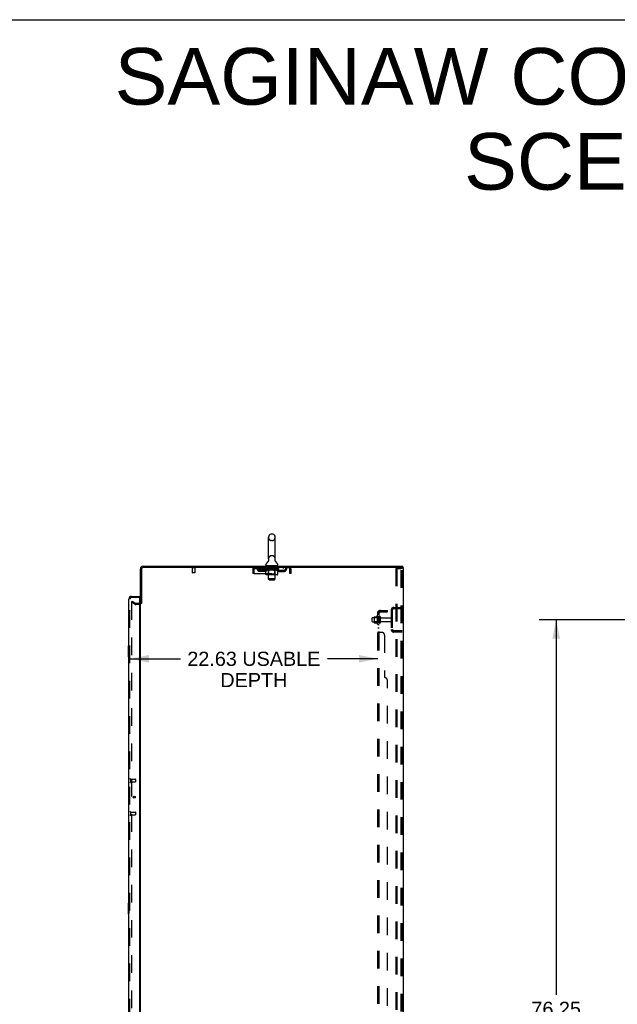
# Model space of a CAD drawing. Header units: inches. Extents: x 0 to 293, y 0 to 190.
# Tile 63 of 65: x 151 to 206, y 100 to 190. Entities that reach past the tile are written whole.
import ezdxf

# ---------------------------------------------------------------- set-up
doc = ezdxf.new("R2010")
doc.units = ezdxf.units.IN
doc.header["$LTSCALE"] = 16.12069
doc.header["$MEASUREMENT"] = 0
doc.linetypes.add('HIDDEN', pattern=[0.2, 0.1, -0.1])
doc.layers.get('0').update_dxf_attribs({"linetype": 'CONTINUOUS'})
for name, color, linetype in [('DEFAULT_2', 8, 'HIDDEN'), ('DIMENSIONS', 7, 'CONTINUOUS'), ('LEFTHAND_DOOR_ASSEMBLY', 7, 'CONTINUOUS'), ('RIGHTHAND_DOOR_ASSEMBLY', 7, 'CONTINUOUS'), ('SUBPANEL', 7, 'CONTINUOUS')]:
    doc.layers.add(name, color=color, linetype=linetype)
doc.styles.get("Standard").update_dxf_attribs({"font": 'arial.ttf'})
doc.dimstyles.new('DIMSTYLE_1', dxfattribs={"dimtxt": 1.293103, "dimasz": 1.724138, "dimexe": 0.09, "dimexo": 0.07, "dimgap": 0.0375, "dimtad": 0, "dimtih": 1, "dimtoh": 1, "dimzin": 4, "dimdsep": 46, "dimtxsty": 'Standard', "dimblk": '_FILLED', "dimblk1": '_FILLED', "dimblk2": '_FILLED', "dimcen": 0.09, "dimadec": 3, "dimazin": 1, "dimtfac": 1, "dimtdec": 3, "dimtofl": 0, "dimtmove": 0, "dimatfit": 3, "dimldrblk": '_FILLED', "dimfxl": 0, "dimtolj": 1, "dimtzin": 4, "dimarcsym": 0})

# ---------------------------------------------------------------- blocks, each defined once
blk = doc.blocks.new('_FILLED')
at = {"color": 0, "linetype": 'ByBlock'}
blk.add_solid([(0, 0), (-1, 0.2), (-1, -0.2)], dxfattribs=at)
blk = doc.blocks.new('*D2')
at = {"layer": 'DIMENSIONS', "color": 2, "linetype": 'Continuous'}
for p, q in [((161.162, 131.319), (165.761, 131.319)), ((183.787, 131.319), (179.187, 131.319))]:
    blk.add_line(p, q, dxfattribs=at)
at = {"layer": 'DIMENSIONS', "color": 2, "linetype": 'Continuous', "xscale": 1.724137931, "yscale": 1.724137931, "zscale": 1.724137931, "rotation": 180}
blk.add_blockref('_FILLED', (161.162, 131.319), dxfattribs=at)
at = {"layer": 'DIMENSIONS', "color": 2, "linetype": 'Continuous', "xscale": 1.724137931, "yscale": 1.724137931, "zscale": 1.724137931}
blk.add_blockref('_FILLED', (183.787, 131.319), dxfattribs=at)
at = {"layer": 'DIMENSIONS', "color": 2, "linetype": 'Continuous', "insert": (172.474, 131.966), "char_height": 1.2931, "width": 12.13306, "attachment_point": 2, "line_spacing_factor": 0.9}
blk.add_mtext('22.63 USABLE\\PDEPTH', dxfattribs=at)
blk = doc.blocks.new('*D4')
at = {"layer": 'DIMENSIONS', "color": 2, "linetype": 'Continuous'}
for p, q in [((210.246, 134.887), (198.524, 134.887)), ((200.076, 134.887), (200.076, 100.663)), ((200.076, 58.637), (200.076, 98.077)), ((210.246, 58.637), (198.524, 58.637))]:
    blk.add_line(p, q, dxfattribs=at)
at = {"layer": 'DIMENSIONS', "color": 2, "linetype": 'Continuous', "xscale": 1.724137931, "yscale": 1.724137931, "zscale": 1.724137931}
for p, rotation in [((200.076, 134.887), 90), ((200.076, 58.637), 270)]:
    blk.add_blockref('_FILLED', p, dxfattribs=dict(at, rotation=rotation))
at = {"layer": 'DIMENSIONS', "color": 2, "linetype": 'Continuous', "insert": (200.076, 100.017), "char_height": 1.2931, "width": 4.51865, "attachment_point": 2, "line_spacing_factor": 0.9}
blk.add_mtext('76.25', dxfattribs=at)

msp = doc.modelspace()

# ---------------------------------------------------------------- linework, layer by layer
at = {"color": 7, "linetype": 'Continuous'}
for p, q in [((0, 189.655), (293.103, 189.655)), ((173.81, 140.433), (173.81, 142.408)), ((174.159, 142.708), (174.072, 142.708)), ((174.422, 140.433), (174.422, 142.408)), ((173.816, 140.289), (173.814, 140.285)), ((174.41, 140.343), (174.411, 140.348)), ((174.41, 140.338), (174.41, 140.344)), ((174.41, 140.333), (174.41, 140.339)), ((174.41, 140.328), (174.41, 140.334)), ((174.41, 140.324), (174.41, 140.329)), ((174.41, 140.319), (174.41, 140.324)), ((174.411, 140.314), (174.41, 140.319)), ((174.411, 140.348), (174.412, 140.353)), ((174.412, 140.304), (174.411, 140.309)), ((174.412, 140.358), (174.413, 140.363)), ((174.412, 140.353), (174.412, 140.358)), ((174.413, 140.3), (174.412, 140.304)), ((174.414, 140.295), (174.413, 140.3)), ((173.553, 139.861), (173.553, 139.9)), ((173.616, 139.792), (173.616, 139.762)), ((174.616, 139.792), (173.616, 139.792)), ((174.616, 139.792), (174.616, 139.762)), ((174.678, 139.861), (174.678, 139.9)), ((186.059, 139.658), (186.026, 139.658)), ((186.064, 139.658), (186.064, 139.762)), ((162.22, 136.366), (162.116, 136.366))]:
    msp.add_line(p, q, dxfattribs=at)
at = {"color": 3, "linetype": 'Continuous'}
for p, q in [((162.116, 136.366), (162.116, 139.516)), ((162.22, 139.516), (162.22, 136.355)), ((162.362, 139.762), (186.064, 139.762)), ((186.026, 139.658), (162.362, 139.658)), ((186.116, 139.658), (186.059, 139.658)), ((186.116, 139.658), (186.116, 53.866)), ((162.116, 57.21), (162.116, 136.314))]:
    msp.add_line(p, q, dxfattribs=at)
at = {"color": 7, "linetype": 'Continuous'}
for points in [[(173.818, 140.363), (173.819, 140.358), (173.819, 140.353), (173.82, 140.349), (173.821, 140.344), (173.821, 140.339), (173.821, 140.334), (173.821, 140.329), (173.821, 140.324), (173.821, 140.319), (173.821, 140.314), (173.82, 140.309), (173.819, 140.304), (173.818, 140.299), (173.817, 140.294), (173.816, 140.289)], [(174.411, 140.309), (174.411, 140.314), (174.41, 140.319)]]:
    msp.add_lwpolyline(points, dxfattribs=at)
for centre, radius, start, end in [((174.116, 142.408), 0.306, 105.63034, 180), ((174.072, 142.564), 0.144, 90, 105.63034), ((174.159, 142.564), 0.144, 74.36966, 90), ((174.116, 142.408), 0.306, 0, 74.36966), ((173.318, 140.449), 0.523, 304.66237, 347.23895), ((174.116, 140.433), 0.306, 180, 193.20532), ((174.913, 140.449), 0.523, 192.7611, 235.33763), ((174.116, 140.433), 0.306, 346.79468, 360), ((173.697, 139.9), 0.144, 124.66237, 180), ((173.622, 139.861), 0.069, 180, 265), ((174.609, 139.861), 0.069, 275, 360), ((174.534, 139.9), 0.144, 360, 55.33763)]:
    msp.add_arc(centre, radius, start, end, dxfattribs=at)
at = {"color": 3, "linetype": 'Continuous'}
for centre, radius, start, end in [((162.362, 139.516), 0.246, 90, 180), ((162.362, 139.516), 0.142, 90, 180), ((161.973, 136.509), 0.142, 296.48128, 360)]:
    msp.add_arc(centre, radius, start, end, dxfattribs=at)
at = {"layer": 'DEFAULT_2', "color": 8, "linetype": 'HIDDEN'}
for p, q in [((174.159, 142.108), (174.072, 142.108)), ((174.159, 140.733), (174.072, 140.733)), ((167.112, 139.615), (166.828, 139.615)), ((166.846, 139.615), (166.846, 139.168)), ((167.094, 139.615), (167.094, 139.168)), ((172.366, 139.491), (172.366, 139.096)), ((172.366, 139.491), (172.47, 139.491)), ((172.47, 139.491), (172.47, 139.096)), ((172.5, 139.096), (172.5, 139.491)), ((172.533, 139.554), (172.533, 139.658)), ((172.533, 139.554), (175.699, 139.554)), ((173.001, 139.303), (173.001, 139.407)), ((173.484, 139.407), (173.001, 139.407)), ((173.484, 139.303), (173.001, 139.303)), ((173.084, 139.658), (173.084, 139.554)), ((173.251, 139.303), (173.251, 139.407)), ((173.482, 139.507), (173.482, 139.547)), ((173.482, 139.547), (173.789, 139.547)), ((173.579, 139.44), (173.482, 139.507)), ((174.749, 139.507), (173.482, 139.507)), ((173.483, 139.547), (173.483, 139.552)), ((173.604, 139.551), (173.483, 139.552)), ((173.492, 139.547), (173.492, 139.554)), ((173.501, 139.544), (173.501, 139.547)), ((173.501, 139.544), (174.73, 139.544)), ((173.509, 139.544), (173.509, 139.547)), ((173.51, 139.544), (173.51, 139.547)), ((173.52, 139.547), (173.52, 139.554)), ((173.537, 139.544), (173.537, 139.547)), ((173.539, 139.544), (173.539, 139.547)), ((173.567, 139.547), (173.567, 139.554)), ((173.579, 139.033), (173.579, 139.44)), ((173.579, 139.44), (173.594, 139.429)), ((173.582, 139.544), (173.582, 139.547)), ((173.584, 139.544), (173.584, 139.547)), ((173.609, 139.42), (173.594, 139.43)), ((173.604, 139.547), (173.604, 139.551)), ((173.623, 139.413), (173.609, 139.421)), ((173.638, 139.406), (173.623, 139.413)), ((173.63, 139.547), (173.63, 139.554)), ((173.632, 139.544), (173.632, 139.547)), ((173.633, 139.544), (173.633, 139.547)), ((173.635, 139.544), (173.635, 139.547)), ((173.652, 139.4), (173.638, 139.406)), ((173.643, 139.544), (173.643, 139.547)), ((173.643, 139.544), (173.643, 139.547)), ((173.646, 139.544), (173.646, 139.547)), ((173.649, 139.544), (173.649, 139.548)), ((173.666, 139.396), (173.652, 139.4)), ((173.654, 139.544), (173.654, 139.547)), ((173.76, 139.396), (173.666, 139.396)), ((173.668, 139.544), (173.668, 139.547)), ((173.678, 139.554), (173.678, 139.658)), ((173.686, 139.544), (173.686, 139.547)), ((173.687, 139.544), (173.687, 139.55)), ((173.707, 139.544), (173.707, 139.547)), ((173.708, 139.547), (173.708, 139.554)), ((173.718, 139.544), (173.718, 139.547)), ((173.722, 139.544), (173.722, 139.547)), ((173.732, 139.544), (173.732, 139.547)), ((173.743, 139.544), (173.743, 139.551)), ((173.758, 139.544), (173.758, 139.547)), ((173.76, 139.396), (173.774, 139.4)), ((173.761, 139.544), (173.761, 139.547)), ((173.789, 139.406), (173.774, 139.4)), ((173.803, 139.413), (173.788, 139.406)), ((173.789, 139.544), (173.789, 139.547)), ((173.856, 139.547), (173.794, 139.547)), ((173.796, 139.792), (173.796, 139.762)), ((173.799, 139.547), (173.799, 139.554)), ((173.803, 139.036), (173.803, 139.504)), ((173.817, 139.42), (173.803, 139.412)), ((173.806, 139.544), (173.806, 139.547)), ((173.81, 139.544), (173.81, 139.547)), ((173.816, 138.611), (173.816, 139.762)), ((173.816, 139.544), (173.816, 139.552)), ((173.832, 139.429), (173.817, 139.42)), ((173.821, 139.544), (173.821, 139.547)), ((173.831, 139.544), (173.831, 139.547)), ((173.847, 139.439), (173.832, 139.429)), ((173.847, 139.033), (173.847, 139.439)), ((173.847, 139.439), (173.876, 139.429)), ((173.856, 139.544), (173.856, 139.547)), ((173.93, 139.547), (173.871, 139.547)), ((173.905, 139.42), (173.876, 139.429)), ((173.892, 139.544), (173.892, 139.547)), ((173.899, 139.547), (173.899, 139.554)), ((173.903, 139.544), (173.903, 139.547)), ((173.933, 139.413), (173.904, 139.421)), ((173.905, 139.544), (173.905, 139.553)), ((173.908, 139.544), (173.908, 139.547)), ((173.915, 139.544), (173.915, 139.547)), ((173.93, 139.544), (173.93, 139.547)), ((173.961, 139.406), (173.933, 139.413)), ((174.011, 139.547), (173.956, 139.547)), ((173.989, 139.4), (173.961, 139.406)), ((173.97, 139.544), (173.97, 139.547)), ((174.017, 139.396), (173.989, 139.4)), ((174.001, 139.547), (174.116, 139.554)), ((174.006, 139.547), (174.006, 139.554)), ((174.006, 139.547), (174.006, 139.554)), ((174.006, 139.554), (174.006, 139.554)), ((174.006, 139.544), (174.006, 139.547)), ((174.01, 139.544), (174.01, 139.548)), ((174.011, 139.782), (174.011, 139.702)), ((174.011, 139.544), (174.011, 139.547)), ((174.011, 139.544), (174.011, 139.547)), ((174.214, 139.396), (174.017, 139.396)), ((174.211, 139.692), (174.021, 139.692)), ((174.095, 139.547), (174.046, 139.547)), ((174.052, 139.544), (174.052, 139.547)), ((174.095, 139.544), (174.095, 139.547)), ((174.113, 139.547), (174.113, 139.547)), ((174.113, 139.544), (174.113, 139.547)), ((174.113, 139.544), (174.113, 139.547)), ((174.116, 139.547), (174.116, 139.554)), ((174.116, 139.554), (174.23, 139.547)), ((174.118, 139.544), (174.118, 139.547)), ((174.118, 139.544), (174.118, 139.547)), ((174.118, 139.547), (174.118, 139.547)), ((174.136, 139.544), (174.136, 139.547)), ((174.136, 139.547), (174.185, 139.547)), ((174.179, 139.544), (174.179, 139.547)), ((174.214, 139.396), (174.242, 139.4)), ((174.22, 139.544), (174.22, 139.547)), ((174.22, 139.544), (174.22, 139.547)), ((174.22, 139.547), (174.275, 139.547)), ((174.221, 139.782), (174.221, 139.702)), ((174.221, 139.544), (174.221, 139.548)), ((174.225, 139.547), (174.225, 139.554)), ((174.225, 139.547), (174.225, 139.554)), ((174.225, 139.554), (174.225, 139.554)), ((174.225, 139.544), (174.225, 139.547)), ((174.27, 139.406), (174.242, 139.4)), ((174.261, 139.544), (174.261, 139.547)), ((174.297, 139.413), (174.269, 139.406)), ((174.325, 139.42), (174.297, 139.412)), ((174.301, 139.544), (174.301, 139.547)), ((174.301, 139.547), (174.36, 139.547)), ((174.316, 139.544), (174.316, 139.547)), ((174.323, 139.544), (174.323, 139.547)), ((174.353, 139.429), (174.325, 139.42)), ((174.326, 139.544), (174.326, 139.553)), ((174.328, 139.544), (174.328, 139.547)), ((174.332, 139.547), (174.332, 139.554)), ((174.339, 139.544), (174.339, 139.547)), ((174.382, 139.438), (174.353, 139.429)), ((174.375, 139.544), (174.375, 139.547)), ((174.375, 139.547), (174.437, 139.547)), ((174.382, 139.033), (174.382, 139.438)), ((174.382, 139.438), (174.396, 139.429)), ((174.41, 139.42), (174.396, 139.429)), ((174.4, 139.544), (174.4, 139.547)), ((174.41, 139.544), (174.41, 139.547)), ((174.424, 139.413), (174.41, 139.42)), ((174.415, 139.544), (174.415, 139.552)), ((174.416, 138.611), (174.416, 139.762)), ((174.421, 139.544), (174.421, 139.547)), ((174.437, 139.406), (174.423, 139.413)), ((174.425, 139.544), (174.425, 139.547)), ((174.428, 139.036), (174.428, 139.504)), ((174.432, 139.547), (174.432, 139.554)), ((174.436, 139.792), (174.436, 139.762)), ((174.451, 139.4), (174.437, 139.406)), ((174.442, 139.544), (174.442, 139.547)), ((174.442, 139.547), (174.644, 139.547)), ((174.464, 139.396), (174.451, 139.4)), ((174.568, 139.396), (174.464, 139.396)), ((174.47, 139.544), (174.47, 139.547)), ((174.473, 139.544), (174.473, 139.547)), ((174.488, 139.544), (174.488, 139.551)), ((174.499, 139.544), (174.499, 139.547)), ((174.509, 139.544), (174.509, 139.547)), ((174.513, 139.544), (174.513, 139.547)), ((174.523, 139.547), (174.523, 139.554)), ((174.524, 139.544), (174.524, 139.547)), ((174.544, 139.544), (174.544, 139.55)), ((174.545, 139.544), (174.545, 139.547)), ((174.553, 139.554), (174.553, 139.658)), ((174.563, 139.544), (174.563, 139.547)), ((174.568, 139.396), (174.581, 139.4)), ((174.577, 139.544), (174.577, 139.547)), ((174.595, 139.406), (174.581, 139.4)), ((174.582, 139.544), (174.582, 139.548)), ((174.585, 139.544), (174.585, 139.547)), ((174.588, 139.544), (174.588, 139.547)), ((174.588, 139.544), (174.588, 139.547)), ((174.608, 139.413), (174.595, 139.406)), ((174.596, 139.544), (174.596, 139.547)), ((174.598, 139.544), (174.598, 139.547)), ((174.599, 139.544), (174.599, 139.547)), ((174.601, 139.547), (174.601, 139.554)), ((174.622, 139.42), (174.608, 139.412)), ((174.636, 139.428), (174.622, 139.42)), ((174.649, 139.438), (174.635, 139.428)), ((174.647, 139.544), (174.647, 139.547)), ((174.649, 139.544), (174.649, 139.547)), ((174.649, 139.438), (174.749, 139.507)), ((174.649, 139.033), (174.649, 139.438)), ((174.664, 139.547), (174.664, 139.554)), ((174.692, 139.544), (174.692, 139.547)), ((174.694, 139.544), (174.694, 139.547)), ((174.711, 139.547), (174.711, 139.554)), ((174.721, 139.544), (174.721, 139.547)), ((174.722, 139.544), (174.722, 139.547)), ((174.73, 139.544), (174.73, 139.547)), ((174.739, 139.547), (174.739, 139.554)), ((174.747, 139.407), (175.23, 139.407)), ((174.747, 139.303), (175.23, 139.303)), ((174.749, 139.507), (174.749, 139.554)), ((174.98, 139.303), (174.98, 139.407)), ((175.147, 139.658), (175.147, 139.554)), ((175.23, 139.303), (175.23, 139.407)), ((175.699, 139.658), (175.699, 139.554)), ((175.727, 139.505), (175.732, 139.491)), ((175.732, 139.491), (175.732, 139.096)), ((175.762, 139.096), (175.762, 139.491)), ((175.866, 139.491), (175.762, 139.491)), ((175.866, 139.096), (175.866, 139.491)), ((185.436, 139.575), (185.436, 53.95)), ((185.436, 139.575), (185.917, 139.575)), ((185.54, 139.575), (185.54, 53.95)), ((185.99, 139.575), (185.917, 139.575)), ((185.938, 53.98), (185.938, 139.545)), ((186.012, 53.98), (186.012, 139.545)), ((167.084, 139.158), (166.856, 139.158)), ((172.47, 139.096), (172.366, 139.096)), ((172.5, 139.096), (175.732, 139.096)), ((174.607, 138.996), (173.622, 138.996)), ((173.803, 139.036), (173.763, 138.996)), ((174.428, 139.036), (173.803, 139.036)), ((173.885, 138.542), (173.816, 138.611)), ((174.416, 138.611), (173.816, 138.611)), ((173.885, 138.542), (174.347, 138.542)), ((174.347, 138.542), (174.416, 138.611)), ((174.366, 138.997), (174.368, 138.998)), ((174.368, 138.998), (174.371, 139)), ((174.371, 139), (174.373, 139.003)), ((174.428, 139.036), (174.468, 138.996)), ((175.866, 139.096), (175.762, 139.096)), ((161.355, 136.567), (161.303, 136.477)), ((161.303, 136.496), (161.303, 57.028)), ((161.643, 136.28), (161.303, 136.477)), ((161.355, 136.567), (161.695, 136.37)), ((161.973, 136.366), (161.711, 136.366)), ((161.973, 136.262), (161.711, 136.262)), ((185.012, 135.766), (185.012, 134.009)), ((185.116, 135.766), (185.116, 134.009)), ((185.258, 136.012), (186.012, 136.012)), ((185.258, 135.908), (186.012, 135.908)), ((185.339, 136.012), (185.339, 135.908)), ((183.287, 134.73), (183.287, 135.045)), ((183.317, 135.075), (183.912, 135.075)), ((183.451, 135.143), (183.451, 134.631)), ((183.471, 135.071), (183.451, 135.091)), ((183.461, 135.165), (183.689, 135.165)), ((183.471, 135.071), (183.471, 134.704)), ((183.767, 135.071), (183.471, 135.071)), ((183.717, 135.243), (183.717, 134.531)), ((183.767, 135.071), (183.787, 135.091)), ((183.767, 135.071), (183.767, 134.704)), ((183.787, 135.221), (183.787, 134.553)), ((183.912, 134.63), (183.912, 135.145)), ((184.022, 134.63), (184.022, 135.145)), ((184.084, 135.052), (184.982, 135.052)), ((183.317, 134.7), (183.912, 134.7)), ((183.471, 134.704), (183.451, 134.684)), ((183.461, 134.61), (183.689, 134.61)), ((183.767, 134.704), (183.471, 134.704)), ((183.767, 134.704), (183.787, 134.684)), ((184.084, 134.722), (184.982, 134.722)), ((186.012, 133.866), (185.258, 133.866)), ((186.012, 133.762), (185.258, 133.762)), ((185.339, 133.866), (185.339, 133.762))]:
    msp.add_line(p, q, dxfattribs=at)
for points in [[(172.5, 139.491), (172.502, 139.51), (172.504, 139.528), (172.507, 139.546), (172.509, 139.563), (172.511, 139.58), (172.514, 139.595), (172.516, 139.609), (172.518, 139.622), (172.521, 139.632), (172.523, 139.641), (172.525, 139.649), (172.528, 139.654), (172.53, 139.657), (172.533, 139.658)], [(172.5, 139.491), (172.504, 139.505), (172.507, 139.512), (172.509, 139.518), (172.511, 139.525), (172.514, 139.53), (172.516, 139.536), (172.518, 139.54), (172.521, 139.544), (172.523, 139.548), (172.525, 139.55), (172.528, 139.552), (172.53, 139.554), (172.533, 139.554)], [(175.699, 139.658), (175.701, 139.657), (175.703, 139.654), (175.706, 139.649), (175.708, 139.641), (175.71, 139.632), (175.713, 139.622), (175.715, 139.609), (175.717, 139.595), (175.72, 139.58), (175.722, 139.563), (175.724, 139.546), (175.727, 139.528), (175.729, 139.51), (175.732, 139.491)], [(175.699, 139.554), (175.701, 139.554), (175.703, 139.552), (175.706, 139.55), (175.708, 139.548), (175.71, 139.544), (175.713, 139.54), (175.715, 139.536), (175.717, 139.53), (175.72, 139.525), (175.722, 139.518), (175.724, 139.512), (175.727, 139.505)], [(185.932, 139.566), (185.927, 139.571), (185.922, 139.573), (185.917, 139.575)], [(185.932, 139.566), (185.935, 139.56), (185.937, 139.553), (185.938, 139.545)], [(186.005, 139.566), (186.001, 139.571), (185.996, 139.573), (185.99, 139.575)], [(186.005, 139.566), (186.009, 139.56), (186.011, 139.553), (186.012, 139.545)], [(173.622, 138.996), (173.617, 138.996), (173.612, 138.997), (173.607, 138.998), (173.602, 139), (173.597, 139.003), (173.593, 139.006), (173.589, 139.009), (173.586, 139.013), (173.583, 139.018), (173.581, 139.022), (173.58, 139.027), (173.579, 139.033)], [(173.868, 138.996), (173.865, 138.996), (173.863, 138.997), (173.86, 138.998), (173.858, 139), (173.856, 139.003), (173.854, 139.006), (173.852, 139.009), (173.85, 139.013), (173.849, 139.018), (173.848, 139.022), (173.847, 139.027), (173.847, 139.033)], [(174.36, 138.996), (174.363, 138.996), (174.366, 138.997)], [(174.373, 139.003), (174.375, 139.006), (174.377, 139.009), (174.379, 139.013), (174.38, 139.018)], [(174.375, 139.006), (174.377, 139.009), (174.379, 139.013)], [(174.38, 139.018), (174.381, 139.022), (174.382, 139.027), (174.382, 139.033)], [(174.381, 139.022), (174.382, 139.027), (174.382, 139.033)], [(174.607, 138.996), (174.612, 138.996), (174.617, 138.997), (174.622, 138.998), (174.627, 139), (174.631, 139.003), (174.636, 139.006), (174.64, 139.009), (174.643, 139.013), (174.646, 139.018), (174.648, 139.022), (174.649, 139.027), (174.649, 139.033)], [(161.32, 136.516), (161.319, 136.516), (161.317, 136.516), (161.315, 136.515), (161.313, 136.515), (161.311, 136.513), (161.31, 136.512), (161.308, 136.511), (161.307, 136.509), (161.306, 136.507), (161.305, 136.505), (161.304, 136.503), (161.303, 136.501), (161.303, 136.499), (161.303, 136.496)], [(161.328, 136.514), (161.326, 136.515), (161.324, 136.516), (161.322, 136.516), (161.321, 136.516), (161.32, 136.516)]]:
    msp.add_lwpolyline(points, dxfattribs=at)
for centre, radius, start, end in [((174.116, 142.408), 0.306, 180, 254.36966), ((174.072, 142.251), 0.144, 254.36966, 270), ((174.159, 142.251), 0.144, 270, 285.63034), ((174.116, 142.408), 0.306, 285.63034, 360), ((174.116, 140.433), 0.306, 105.63034, 180), ((174.072, 140.589), 0.144, 90, 105.63034), ((174.159, 140.589), 0.144, 74.36966, 90), ((174.116, 140.433), 0.306, 0, 74.36966), ((166.828, 139.637), 0.0215, 90, 270), ((167.112, 139.637), 0.0215, 270, 90), ((172.533, 139.491), 0.167, 90, 180), ((172.533, 139.491), 0.063, 90, 180), ((172.712, 139.491), 0.167, 8.07163, 90), ((172.712, 139.492), 0.0625, 7.98631, 90), ((173.001, 139.532), 0.229, 187.98631, 270), ((173.001, 139.532), 0.125, 188.07163, 270), ((173.484, 139.532), 0.125, 270, 351.92837), ((173.484, 139.532), 0.229, 270, 352.01369), ((173.773, 139.491), 0.167, 90, 171.92837), ((173.622, 139.861), 0.069, 265, 270), ((173.773, 139.492), 0.0625, 90, 172.01369), ((173.763, 139.504), 0.0398, 0, 89.99999), ((173.786, 139.762), 0.03, 0, 90), ((174.001, 139.782), 0.01, 0, 90), ((174.021, 139.702), 0.01, 180, 270), ((174.211, 139.702), 0.01, 270, 360), ((174.231, 139.782), 0.01, 90, 180), ((174.446, 139.762), 0.03, 90, 180), ((174.468, 139.504), 0.0398, 90.00001, 180), ((174.458, 139.491), 0.167, 8.07163, 90), ((174.458, 139.492), 0.0625, 7.98631, 90), ((174.747, 139.532), 0.229, 187.98631, 270), ((174.609, 139.861), 0.069, 270, 275), ((174.747, 139.532), 0.125, 188.07163, 270), ((175.23, 139.532), 0.125, 270, 351.92837), ((175.23, 139.532), 0.229, 270, 352.01369), ((175.519, 139.491), 0.167, 90, 171.92837), ((175.519, 139.492), 0.0625, 90, 172.01369), ((175.699, 139.491), 0.167, 0, 90), ((175.699, 139.491), 0.063, 0, 90), ((166.856, 139.168), 0.01, 180, 270), ((167.084, 139.168), 0.01, 270, 360), ((161.711, 136.399), 0.137, 240, 270), ((161.711, 136.399), 0.033, 240, 270), ((161.973, 136.509), 0.246, 270, 360), ((161.973, 136.509), 0.142, 270, 296.48128), ((185.258, 135.766), 0.246, 90, 180), ((185.258, 135.766), 0.142, 90, 180), ((183.317, 135.045), 0.03, 90, 180.00001), ((183.461, 135.155), 0.01, 90, 174.80617), ((183.592, 135.143), 0.141, 174.79195, 180), ((183.67, 135.175), 0.01, 270, 336.03207), ((184.317, 134.887), 0.698, 149.33687, 156.03207), ((183.748, 135.221), 0.0384, 0, 145.55034), ((183.967, 135.145), 0.055, 360, 180), ((184.084, 135.115), 0.0625, 180, 270), ((184.982, 135.022), 0.03, 360, 90), ((183.317, 134.73), 0.03, 179.99999, 270), ((183.592, 134.631), 0.141, 180, 185.20805), ((183.461, 134.62), 0.01, 185.19383, 270), ((183.67, 134.6), 0.01, 23.96793, 90), ((184.317, 134.887), 0.698, 203.96793, 210.66313), ((183.748, 134.553), 0.0384, 214.44966, 360), ((183.967, 134.63), 0.055, 180, 0), ((184.084, 134.66), 0.0625, 90, 180), ((184.982, 134.752), 0.03, 270, 0), ((185.258, 134.009), 0.246, 180, 270), ((185.258, 134.009), 0.142, 180, 270)]:
    msp.add_arc(centre, radius, start, end, dxfattribs=at)
for centre, major_axis, ratio, start_param, end_param in [((174.116, 139.554), (0.633, 0.007), 0.05963, 9.249616, 9.431313), ((174.116, 139.554), (0.633, 0), 0.060556, -3.083241, -2.96706), ((173.438, 139.542), (0.198, 0.002), 0.05963, 0.25549, 1.295341), ((174.116, 139.554), (0.633, 0.013), 0.05688, 2.791345, 2.965878), ((173.507, 139.542), (0.198, -0.002), 0.05963, 0.605815, 1.645666), ((174.116, 139.554), (0.633, -0.007), 0.05963, -2.96643, -2.791898), ((173.438, 139.535), (0.198, 0.004), 0.05688, 1.20151, 1.294789), ((173.507, 139.535), (0.198, 0), 0.060556, 1.551758, 1.645036), ((173.508, 139.538), (0.164, 0.002), 0.05963, 1.065228, 1.614276), ((173.462, 139.535), (0.198, 0.002), 0.05963, 1.170259, 1.376596), ((173.488, 139.538), (0.164, 0.003), 0.05688, 0.890143, 1.43919), ((173.546, 139.538), (0.164, 0), 0.060556, 1.240391, 1.789438), ((173.434, 139.542), (0.198, 0.004), 0.05688, 0.080405, 1.120256), ((174.116, 139.554), (0.633, 0.019), 0.052395, 2.616403, 2.790936), ((173.569, 139.542), (0.198, -0.004), 0.05688, 0.7809, 1.820751), ((174.116, 139.554), (0.633, -0.013), 0.05688, -2.791345, -2.616812), ((173.434, 139.535), (0.198, 0.006), 0.052395, 1.026568, 1.119847), ((173.569, 139.535), (0.198, -0.002), 0.05963, 1.72692, 1.820198), ((173.487, 139.538), (0.164, 0.005), 0.052395, 0.715201, 1.264248), ((173.601, 139.538), (0.164, -0.002), 0.05963, 1.415553, 1.9646), ((174.116, 139.554), (0.633, 0.025), 0.046319, 2.441654, 2.616187), ((173.648, 139.542), (0.198, -0.006), 0.052395, 0.955842, 1.995693), ((173.451, 139.542), (0.198, 0.006), 0.052395, -0.094537, 0.945314), ((174.116, 139.554), (0.633, -0.019), 0.052395, -2.616403, -2.44187), ((173.451, 139.535), (0.198, 0.008), 0.046319, 0.851819, 0.945098), ((173.648, 139.535), (0.198, -0.004), 0.05688, 1.902006, 1.995284), ((173.506, 139.538), (0.164, 0.006), 0.046319, 0.540452, 1.089499), ((173.673, 139.538), (0.164, -0.003), 0.05688, 1.590638, 2.139686), ((173.462, 139.542), (0.198, 0), 0.060556, 0.430652, 0.777569), ((174.116, 139.554), (0.633, 0.029), 0.038841, 2.267123, 2.441656), ((173.742, 139.542), (0.198, -0.008), 0.046319, 1.130591, 2.170442), ((173.488, 139.542), (0.198, 0.008), 0.046319, -0.269286, 0.770565), ((174.116, 139.554), (0.633, -0.025), 0.046319, -2.441654, -2.267121), ((173.488, 139.535), (0.198, 0.009), 0.038841, 0.677289, 0.770567), ((173.742, 139.535), (0.198, -0.006), 0.052395, 2.076947, 2.170226), ((173.543, 139.538), (0.164, 0.008), 0.038841, 0.365921, 0.914969), ((173.757, 139.538), (0.164, -0.005), 0.052395, 1.76558, 2.314627), ((174.116, 139.554), (0.633, 0.033), 0.030195, 2.09281, 2.267343), ((173.847, 139.542), (0.198, -0.009), 0.038841, 1.305122, 2.344973), ((173.545, 139.542), (0.198, 0.009), 0.038841, -0.443817, 0.596034), ((174.116, 139.554), (0.633, -0.029), 0.038841, -2.267123, -2.092591), ((173.545, 139.535), (0.198, 0.01), 0.030195, 0.502975, 0.596254), ((173.847, 139.535), (0.198, -0.008), 0.046319, 2.251696, 2.344975), ((173.597, 139.538), (0.164, 0.009), 0.030195, 0.191608, 0.740655), ((173.853, 139.538), (0.164, -0.006), 0.046319, 1.940329, 2.489376), ((173.618, 139.542), (0.198, 0.01), 0.030195, -0.61813, 0.421721), ((174.116, 139.554), (0.633, 0.036), 0.020645, 1.918687, 2.09322), ((173.96, 139.542), (0.198, -0.01), 0.030195, 1.479435, 2.519286), ((174.116, 139.554), (0.633, -0.033), 0.030195, -2.09281, -1.918277), ((173.618, 139.535), (0.198, 0.011), 0.020645, 0.328852, 0.422131), ((173.96, 139.535), (0.198, -0.009), 0.038841, 2.426227, 2.519505), ((173.667, 139.538), (0.164, 0.009), 0.020645, 0.017485, 0.566532), ((173.956, 139.538), (0.164, -0.008), 0.038841, 2.11486, 2.663907), ((173.707, 139.542), (0.198, 0.011), 0.020645, -0.792253, 0.247598), ((174.116, 139.554), (0.633, 0.038), 0.010478, 1.744704, 1.919237), ((174.077, 139.542), (0.198, -0.011), 0.020645, 1.653558, 2.693409), ((174.116, 139.554), (0.633, -0.036), 0.020645, -1.918687, -1.744154), ((173.707, 139.535), (0.198, 0.012), 0.010478, 0.154869, 0.248148), ((174.077, 139.535), (0.198, -0.01), 0.030195, 2.60054, 2.693819), ((173.751, 139.538), (0.164, 0.01), 0.010478, 6.126688, 6.675735), ((174.064, 139.538), (0.164, -0.009), 0.030195, 2.289173, 2.83822), ((173.808, 139.542), (0.198, 0.012), 0.010478, -0.966236, -0.000846), ((174.196, 139.542), (0.198, -0.012), 0.010478, 1.827541, 2.867392), ((174.116, 139.554), (0.633, -0.038), 0.010478, -1.744704, -1.570171), ((174.196, 139.535), (0.198, -0.011), 0.020645, 2.774664, 2.867942), ((174.174, 139.538), (0.164, -0.009), 0.020645, 2.463296, 3.012344), ((174.035, 139.542), (0.198, 0.012), 0.010478, 0.274201, 1.314052), ((173.949, 139.538), (0.164, 0.01), 0.010478, -0.000483, 0.504314), ((173.918, 139.535), (0.198, 0.012), 0.010478, 0.099668, 0.192946), ((174.116, 139.554), (0.633, 0.038), 0.010478, -1.571421, -1.396888), ((174.313, 139.535), (0.198, -0.012), 0.010478, 2.948646, 3.041925), ((174.282, 139.538), (0.164, -0.01), 0.010478, 2.637279, 3.142076), ((174.154, 139.542), (0.198, 0.011), 0.020645, 0.448184, 1.488034), ((174.057, 139.538), (0.164, 0.009), 0.020645, 0.129249, 0.678296), ((174.035, 139.535), (0.198, 0.011), 0.020645, 0.273651, 0.366929), ((174.116, 139.554), (0.633, 0.036), 0.020645, -1.397439, -1.222906), ((174.423, 139.542), (0.198, -0.012), 0.010478, -3.140747, -2.175357), ((174.116, 139.554), (0.633, -0.038), 0.010478, 1.222355, 1.396888), ((174.271, 139.542), (0.198, 0.01), 0.030195, 0.622307, 1.662158), ((174.167, 139.538), (0.164, 0.009), 0.030195, 0.303372, 0.852419), ((174.48, 139.538), (0.164, -0.01), 0.010478, 2.749043, 3.29809), ((174.524, 139.542), (0.198, -0.011), 0.020645, 2.893995, 3.933846), ((174.154, 139.535), (0.198, 0.01), 0.030195, 0.447774, 0.541052), ((174.524, 139.535), (0.198, -0.012), 0.010478, 2.893445, 2.986723), ((174.116, 139.554), (0.633, 0.033), 0.030195, -1.223315, -1.048783), ((174.116, 139.554), (0.633, -0.036), 0.020645, 1.048373, 1.222906), ((174.384, 139.542), (0.198, 0.009), 0.038841, 0.79662, 1.836471), ((174.275, 139.538), (0.164, 0.008), 0.038841, 0.477686, 1.026733), ((174.564, 139.538), (0.164, -0.009), 0.020645, 2.57506, 3.124108), ((174.613, 139.542), (0.198, -0.01), 0.030195, 2.719872, 3.759723), ((174.489, 139.542), (0.198, 0.008), 0.046319, 0.971151, 2.011002), ((174.271, 139.535), (0.198, 0.009), 0.038841, 0.622087, 0.715366), ((174.613, 139.535), (0.198, -0.011), 0.020645, 2.719462, 2.812741), ((174.116, 139.554), (0.633, 0.029), 0.038841, -1.049002, -0.874469), ((174.116, 139.554), (0.633, -0.033), 0.030195, 0.87425, 1.048783), ((174.378, 139.538), (0.164, 0.006), 0.046319, 0.652216, 1.201263), ((174.583, 139.542), (0.198, 0.006), 0.052395, 1.1459, 2.185751), ((174.634, 139.538), (0.164, -0.009), 0.030195, 2.400937, 2.949985), ((174.686, 139.542), (0.198, -0.009), 0.038841, 2.545558, 3.585409), ((174.474, 139.538), (0.164, 0.005), 0.052395, 0.826965, 1.376012), ((174.384, 139.535), (0.198, 0.008), 0.046319, 0.796618, 0.889896), ((174.686, 139.535), (0.198, -0.01), 0.030195, 2.545339, 2.638617), ((174.662, 139.542), (0.198, 0.004), 0.05688, 1.320842, 2.360692), ((174.116, 139.554), (0.633, 0.025), 0.046319, -0.874471, -0.699939), ((174.116, 139.554), (0.633, -0.029), 0.038841, 0.699936, 0.874469), ((174.743, 139.542), (0.198, -0.008), 0.046319, 2.371028, 3.410879), ((174.688, 139.538), (0.164, -0.008), 0.038841, 2.226624, 2.775671), ((174.724, 139.542), (0.198, 0.002), 0.05963, 1.495927, 2.535778), ((174.558, 139.538), (0.164, 0.003), 0.05688, 1.001907, 1.550954), ((174.78, 139.542), (0.198, -0.006), 0.052395, 2.196279, 3.23613), ((174.725, 139.538), (0.164, -0.006), 0.046319, 2.052093, 2.601141), ((174.489, 139.535), (0.198, 0.006), 0.052395, 0.971367, 1.064645), ((174.743, 139.535), (0.198, -0.009), 0.038841, 2.371026, 2.464304), ((174.769, 139.542), (0.198, 0), 0.060556, 1.671089, 2.71094), ((174.797, 139.542), (0.198, -0.004), 0.05688, 2.021337, 3.061188), ((174.116, 139.554), (0.633, 0.019), 0.052395, -0.699723, -0.52519), ((174.116, 139.554), (0.633, -0.025), 0.046319, 0.525406, 0.699939), ((174.793, 139.542), (0.198, -0.002), 0.05963, 1.846251, 2.886102), ((174.63, 139.538), (0.164, 0.002), 0.05963, 1.176993, 1.72604), ((174.744, 139.538), (0.164, -0.005), 0.052395, 1.877344, 2.426392), ((174.685, 139.538), (0.164, 0), 0.060556, 1.352155, 1.901202), ((174.743, 139.538), (0.164, -0.003), 0.05688, 1.702402, 2.25145), ((174.723, 139.538), (0.164, -0.002), 0.05963, 1.527317, 2.076364), ((174.583, 139.535), (0.198, 0.004), 0.05688, 1.146309, 1.239587), ((174.78, 139.535), (0.198, -0.008), 0.046319, 2.196495, 2.289773), ((174.116, 139.554), (0.633, 0.013), 0.05688, -0.524781, -0.350248), ((174.116, 139.554), (0.633, -0.019), 0.052395, 0.350657, 0.52519), ((174.662, 139.535), (0.198, 0.002), 0.05963, 1.321394, 1.414673), ((174.797, 139.535), (0.198, -0.006), 0.052395, 2.021746, 2.115024), ((174.116, 139.554), (0.633, 0.007), 0.05963, -0.349695, -0.175162), ((174.116, 139.554), (0.633, -0.013), 0.05688, 0.175715, 0.350248), ((174.724, 139.535), (0.198, 0), 0.060556, 1.496556, 1.589835), ((174.793, 139.535), (0.198, -0.004), 0.05688, 1.846804, 1.940083), ((174.769, 139.535), (0.198, -0.002), 0.05963, 1.671719, 1.764997), ((174.116, 139.554), (0.633, 0), 0.060556, -0.174533, 0), ((174.116, 139.554), (0.633, -0.007), 0.05963, 0.000629, 0.175162)]:
    msp.add_ellipse(centre, major_axis=major_axis, ratio=ratio, start_param=start_param, end_param=end_param, dxfattribs=at)
at = {"layer": 'LEFTHAND_DOOR_ASSEMBLY', "color": 8, "linetype": 'HIDDEN'}
for p, q in [((161.162, 56.759), (161.162, 136.766)), ((162.017, 136.908), (161.304, 136.908))]:
    msp.add_line(p, q, dxfattribs=at)
msp.add_arc((161.304, 136.766), 0.142, 90, 180, dxfattribs=at)
at = {"layer": 'RIGHTHAND_DOOR_ASSEMBLY', "color": 3, "linetype": 'Continuous'}
for p, q in [((161.058, 56.759), (161.058, 136.766)), ((161.304, 137.012), (162.037, 137.012)), ((162.037, 136.888), (162.037, 56.636))]:
    msp.add_line(p, q, dxfattribs=at)
at = {"layer": 'RIGHTHAND_DOOR_ASSEMBLY', "color": 8, "linetype": 'HIDDEN'}
for p, q in [((161.162, 56.759), (161.162, 136.766)), ((162.017, 136.908), (161.304, 136.908)), ((162.037, 136.908), (162.037, 137.012)), ((161.205, 120.341), (161.205, 120.057)), ((161.205, 120.323), (161.652, 120.323)), ((161.205, 120.075), (161.652, 120.075)), ((161.662, 120.313), (161.662, 120.085)), ((161.205, 117.341), (161.205, 117.057)), ((161.205, 117.323), (161.652, 117.323)), ((161.205, 117.075), (161.652, 117.075)), ((161.662, 117.313), (161.662, 117.085))]:
    msp.add_line(p, q, dxfattribs=at)
at = {"layer": 'RIGHTHAND_DOOR_ASSEMBLY', "color": 7, "linetype": 'Continuous'}
for p, q in [((162.037, 136.908), (162.017, 136.908)), ((160.998, 132.497), (160.998, 131.527)), ((161.058, 132.512), (161.013, 132.512)), ((161.044, 132.412), (161.044, 131.612)), ((161.013, 131.512), (161.058, 131.512)), ((161.482, 118.754), (161.482, 118.644)), ((160.998, 108.997), (160.998, 108.027)), ((161.058, 109.012), (161.013, 109.012)), ((161.044, 108.912), (161.044, 108.112)), ((161.013, 108.012), (161.058, 108.012))]:
    msp.add_line(p, q, dxfattribs=at)
for points in [[(161.043, 132.448), (161.043, 132.443), (161.043, 132.437), (161.044, 132.431), (161.044, 132.425), (161.044, 132.418), (161.044, 132.412)], [(161.044, 131.612), (161.044, 131.606), (161.044, 131.6), (161.044, 131.593), (161.043, 131.587), (161.043, 131.582), (161.043, 131.576)], [(161.043, 108.948), (161.043, 108.943), (161.043, 108.937), (161.044, 108.931), (161.044, 108.925), (161.044, 108.918), (161.044, 108.912)], [(161.044, 108.112), (161.044, 108.106), (161.044, 108.1), (161.044, 108.093), (161.043, 108.087), (161.043, 108.082), (161.043, 108.076)]]:
    msp.add_lwpolyline(points, dxfattribs=at)
at = {"layer": 'RIGHTHAND_DOOR_ASSEMBLY', "color": 3, "linetype": 'Continuous'}
msp.add_circle((161.558, 118.699), 0.0938, dxfattribs=at)
for centre, radius, start, end in [((161.304, 136.766), 0.246, 90, 180), ((162.017, 136.888), 0.02, 0, 90)]:
    msp.add_arc(centre, radius, start, end, dxfattribs=at)
at = {"layer": 'RIGHTHAND_DOOR_ASSEMBLY', "color": 8, "linetype": 'HIDDEN'}
for centre, radius, start, end in [((161.304, 136.766), 0.142, 90, 180), ((161.183, 120.341), 0.0215, 0, 180), ((161.183, 120.057), 0.0215, 180, 360), ((161.652, 120.313), 0.01, 0, 90), ((161.652, 120.085), 0.01, 270, 360), ((161.183, 117.341), 0.0215, 0, 180), ((161.183, 117.057), 0.0215, 180, 360), ((161.652, 117.313), 0.01, 0, 90), ((161.652, 117.085), 0.01, 270, 360)]:
    msp.add_arc(centre, radius, start, end, dxfattribs=at)
at = {"layer": 'RIGHTHAND_DOOR_ASSEMBLY', "color": 7, "linetype": 'Continuous'}
for centre, radius, start, end in [((161.222, 136.622), 0.26, 87.41339, 90), ((161.013, 132.497), 0.015, 90, 180), ((161.043, 132.497), 0.015, 0, 90), ((161.013, 131.527), 0.015, 180, 270), ((161.043, 131.527), 0.015, 270, 360), ((161.013, 108.997), 0.015, 90, 180), ((161.043, 108.997), 0.015, 0, 90), ((161.013, 108.027), 0.015, 180, 270), ((161.043, 108.027), 0.015, 270, 360)]:
    msp.add_arc(centre, radius, start, end, dxfattribs=at)
at = {"layer": 'SUBPANEL', "color": 8, "linetype": 'HIDDEN'}
for p, q in [((184.024, 135.731), (184.662, 135.731)), ((184.412, 135.606), (184.412, 135.731)), ((184.662, 135.606), (184.662, 135.731)), ((183.787, 57.918), (183.787, 135.606)), ((183.912, 135.606), (183.787, 135.606)), ((183.912, 135.137), (183.787, 135.137)), ((183.84, 135.644), (183.937, 135.565)), ((183.855, 135.606), (183.852, 135.606)), ((183.912, 57.918), (183.912, 135.606)), ((184.024, 135.606), (184.662, 135.606)), ((183.912, 134.637), (183.787, 134.637)), ((183.912, 134.409), (183.787, 134.409)), ((183.912, 134.128), (183.787, 134.128)), ((183.912, 133.766), (183.787, 133.766)), ((183.838, 133.733), (183.835, 133.734)), ((184.162, 133.731), (183.84, 133.731)), ((184.412, 133.481), (184.412, 129.606)), ((184.662, 64.168), (184.662, 129.356))]:
    msp.add_line(p, q, dxfattribs=at)
for points in [[(183.817, 135.63), (183.809, 135.626), (183.806, 135.624), (183.802, 135.623), (183.799, 135.621), (183.796, 135.619), (183.793, 135.617), (183.791, 135.615), (183.789, 135.613), (183.788, 135.611), (183.787, 135.609), (183.787, 135.607), (183.787, 135.606)], [(183.84, 135.644), (183.838, 135.642), (183.835, 135.64), (183.832, 135.637), (183.829, 135.635), (183.825, 135.633), (183.821, 135.631), (183.817, 135.63)], [(183.852, 135.606), (183.852, 135.606), (183.852, 135.606), (183.852, 135.606), (183.852, 135.606), (183.853, 135.606), (183.853, 135.606), (183.854, 135.606), (183.855, 135.605), (183.855, 135.605), (183.856, 135.605), (183.857, 135.605), (183.857, 135.605), (183.858, 135.605), (183.859, 135.605), (183.86, 135.605), (183.861, 135.604), (183.861, 135.604), (183.862, 135.604), (183.863, 135.604), (183.864, 135.604), (183.865, 135.603), (183.865, 135.603), (183.866, 135.603), (183.867, 135.603), (183.868, 135.603), (183.869, 135.602), (183.869, 135.602), (183.87, 135.602), (183.871, 135.602), (183.872, 135.601), (183.873, 135.601), (183.874, 135.601), (183.875, 135.601), (183.876, 135.6), (183.876, 135.6), (183.877, 135.6), (183.878, 135.6), (183.879, 135.599), (183.88, 135.599), (183.881, 135.599), (183.882, 135.598), (183.883, 135.598), (183.884, 135.598), (183.885, 135.597), (183.886, 135.597), (183.887, 135.597), (183.888, 135.596), (183.889, 135.596), (183.89, 135.595), (183.891, 135.595), (183.892, 135.595), (183.893, 135.594), (183.894, 135.594), (183.895, 135.593), (183.896, 135.593), (183.897, 135.592), (183.898, 135.592), (183.899, 135.592), (183.9, 135.591), (183.901, 135.591), (183.902, 135.59), (183.902, 135.59), (183.903, 135.589), (183.904, 135.589), (183.905, 135.589), (183.906, 135.588), (183.907, 135.588), (183.907, 135.587), (183.908, 135.587), (183.909, 135.587), (183.91, 135.586), (183.91, 135.586), (183.911, 135.585), (183.912, 135.585), (183.913, 135.585), (183.913, 135.584), (183.914, 135.584), (183.914, 135.584), (183.915, 135.583), (183.915, 135.583), (183.915, 135.583), (183.915, 135.583)], [(183.926, 135.582), (183.924, 135.585), (183.922, 135.587), (183.919, 135.59), (183.918, 135.592), (183.916, 135.595), (183.914, 135.597), (183.913, 135.6), (183.912, 135.602), (183.912, 135.604), (183.912, 135.606)], [(183.915, 135.583), (183.916, 135.583), (183.916, 135.583), (183.915, 135.583), (183.915, 135.583), (183.915, 135.583), (183.915, 135.584), (183.914, 135.584), (183.914, 135.584), (183.913, 135.585), (183.913, 135.585), (183.912, 135.585), (183.912, 135.586)], [(183.937, 135.565), (183.937, 135.566), (183.938, 135.567), (183.937, 135.567), (183.937, 135.569), (183.936, 135.57), (183.936, 135.571), (183.934, 135.573), (183.933, 135.575), (183.931, 135.576), (183.93, 135.578), (183.926, 135.582)], [(183.806, 133.748), (183.802, 133.749), (183.799, 133.751), (183.796, 133.753), (183.793, 133.755), (183.791, 133.757), (183.789, 133.759), (183.788, 133.761), (183.787, 133.763), (183.787, 133.765), (183.787, 133.766)], [(183.796, 133.753), (183.793, 133.755), (183.791, 133.757), (183.789, 133.759), (183.788, 133.761), (183.787, 133.763), (183.787, 133.765), (183.787, 133.766)], [(183.813, 133.744), (183.809, 133.746), (183.806, 133.748)], [(183.84, 133.731), (183.838, 133.733), (183.835, 133.734), (183.832, 133.736), (183.829, 133.738), (183.825, 133.74), (183.821, 133.741), (183.813, 133.744)], [(183.922, 133.754), (183.919, 133.755), (183.918, 133.757), (183.916, 133.758), (183.914, 133.76), (183.913, 133.761), (183.912, 133.763), (183.912, 133.765), (183.912, 133.766)], [(183.918, 133.757), (183.916, 133.758), (183.914, 133.76), (183.913, 133.761), (183.912, 133.763), (183.912, 133.765), (183.912, 133.766)], [(183.934, 133.743), (183.933, 133.745), (183.931, 133.746), (183.93, 133.748), (183.928, 133.749), (183.926, 133.751), (183.922, 133.754)], [(183.937, 133.731), (183.937, 133.733), (183.938, 133.735), (183.937, 133.736), (183.937, 133.738), (183.936, 133.74), (183.936, 133.742), (183.934, 133.743), (183.933, 133.745), (183.931, 133.746), (183.93, 133.748)], [(183.937, 133.731), (183.937, 133.733), (183.938, 133.735), (183.937, 133.736), (183.937, 133.738), (183.936, 133.74)]]:
    msp.add_lwpolyline(points, dxfattribs=at)
for centre, radius, start, end in [((184.024, 135.494), 0.237, 90, 180), ((184.024, 135.494), 0.112, 90, 180), ((184.162, 133.481), 0.25, 0, 90), ((184.412, 129.356), 0.25, 0, 90)]:
    msp.add_arc(centre, radius, start, end, dxfattribs=at)

# ---------------------------------------------------------------- texts
at = {"layer": 'DIMENSIONS', "color": 2, "linetype": 'Continuous', "insert": (225.199, 187.069), "char_height": 5.17241, "width": 130.6371, "attachment_point": 2, "line_spacing_factor": 0.9}
msp.add_mtext('SAGINAW CONTROL & ENGINEERING\\PSCE-N86XM7824SS', dxfattribs=at)

# ---------------------------------------------------------------- dimensions: what is measured, and where the dimension line sits
at = {"layer": 'DIMENSIONS', "color": 2, "linetype": 'Continuous'}
dim = msp.add_linear_dim(base=(200.076, 134.887), p1=(210.316, 58.637), p2=(210.316, 134.887), angle=90, dimstyle='DIMSTYLE_1', dxfattribs=at)
dim.commit()
dim.dimension.update_dxf_attribs({"geometry": '*D4', "text_midpoint": (200.08, 99.363), "dimtype": 160})
dim = msp.add_linear_dim(base=(183.786500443, 131.319222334), p1=(161.161500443, 56.616030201), p2=(183.786500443, 59.793280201), text='<> USABLE\\PDEPTH', dimstyle='DIMSTYLE_1', dxfattribs=at)
dim.commit()
dim.dimension.update_dxf_attribs({"geometry": '*D2', "text_midpoint": (172.474000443, 130.349394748), "dimtype": 160})

doc.saveas('drawing.dxf')
